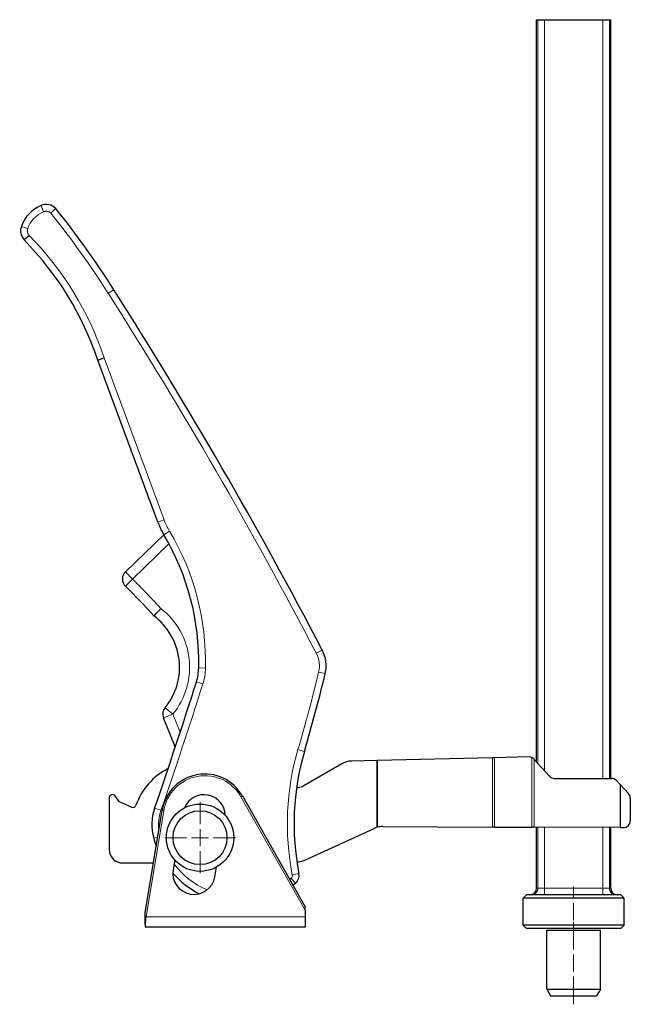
# Model space of a CAD drawing. Header units: millimetres. Extents: x 12 to 1167, y 3 to 830.
# Tile 4 of 6: x 522 to 704, y 512 to 804. Entities that reach past the tile are written whole.
import ezdxf

# ---------------------------------------------------------------- set-up
doc = ezdxf.new("R2010")
doc.units = ezdxf.units.MM
doc.header["$MEASUREMENT"] = 0
doc.layers.add('Layer0000', color=7, linetype='Continuous', lineweight=20)

# ---------------------------------------------------------------- blocks, each defined once
blk = doc.blocks.new('DimBlk194')
at = {"layer": 'Layer0000', "color": 5, "linetype": 'Continuous', "lineweight": 5, "true_color": 0x0000ff}
for p, q in [((575.82, 565.43), (575.82, 571.93)), ((575.82, 558.93), (575.82, 563.93)), ((571.82, 561.43), (565.32, 561.43)), ((573.32, 561.43), (578.32, 561.43)), ((579.82, 561.43), (586.32, 561.43)), ((575.82, 557.43), (575.82, 550.93))]:
    blk.add_line(p, q, dxfattribs=at)
blk = doc.blocks.new('DimBlk205')
at = {"layer": 'Layer0000', "color": 5, "linetype": 'Continuous', "lineweight": 5, "true_color": 0x0000ff}
for p, q in [((686.82, 543.43), (686.82, 546.93)), ((686.82, 536.93), (686.82, 541.93)), ((686.82, 535.43), (686.82, 531.93))]:
    blk.add_line(p, q, dxfattribs=at)
blk = doc.blocks.new('DimBlk206')
at = {"layer": 'Layer0000', "color": 5, "linetype": 'Continuous', "lineweight": 5, "true_color": 0x0000ff}
for p, q in [((686.82, 528.18), (686.82, 536.43)), ((686.82, 521.68), (686.82, 526.68)), ((686.82, 520.18), (686.82, 511.93))]:
    blk.add_line(p, q, dxfattribs=at)
blk = doc.blocks.new('ViewBlk36')
at = {"color": 7, "linetype": 'Continuous', "lineweight": 30}
for p, q in [((675.82, 583.94), (675.82, 804.43)), ((675.82, 804.43), (676.18, 804.43)), ((676.18, 804.43), (678.12, 804.43)), ((678.12, 804.43), (695.52, 804.43)), ((695.52, 804.43), (697.45, 804.43)), ((697.45, 804.43), (697.82, 804.43)), ((697.82, 579.03), (697.82, 804.43)), ((545.44, 703.33), (547.33, 703.99)), ((563.26, 655.2), (545.44, 703.33)), ((553.66, 640.43), (565.06, 651.43)), ((568.48, 588.38), (564.98, 597.02)), ((662.7, 585.15), (628.54, 584.36)), ((663.35, 585.16), (662.7, 585.15)), ((673.56, 585.4), (663.35, 585.16)), ((617.92, 583.37), (606.42, 576.73)), ((628.37, 584.35), (620.78, 584.18)), ((628.54, 584.36), (628.37, 584.35)), ((675.13, 584.7), (675.09, 584.74)), ((675.13, 584.7), (679.65, 579.69)), ((681.13, 579.03), (698.09, 579.03)), ((699.55, 578.39), (700.64, 577.22)), ((703.12, 574.55), (700.64, 577.22)), ((700.64, 577.22), (700.64, 564.44)), ((551.88, 572.09), (550.63, 573.81)), ((588.42, 573.82), (607.03, 540.93)), ((548.82, 573.23), (548.82, 557.93)), ((555.44, 570.5), (551.88, 572.09)), ((703.66, 573.19), (703.66, 566.44)), ((559.53, 539.09), (564.58, 569.6)), ((630.02, 564.73), (662.7, 564.6)), ((663.35, 564.6), (662.7, 564.6)), ((663.35, 564.6), (674.41, 564.55)), ((675.13, 564.55), (674.41, 564.55)), ((700.64, 564.44), (675.13, 564.55)), ((675.82, 546.43), (675.82, 564.54)), ((606.92, 554.78), (627.51, 564.19)), ((697.82, 546.43), (697.82, 564.45)), ((700.64, 564.44), (701.65, 564.44)), ((552.84, 553.93), (562, 553.99)), ((568.33, 554.8), (567.83, 551.99)), ((580.24, 549.8), (580.75, 552.73)), ((671.82, 543.43), (672.82, 544.43)), ((686.82, 544.43), (672.82, 544.43)), ((700.82, 544.43), (686.82, 544.43)), ((701.82, 543.43), (700.82, 544.43)), ((671.82, 535.43), (671.82, 543.43)), ((686.82, 543.43), (671.82, 543.43)), ((701.82, 543.43), (686.82, 543.43)), ((701.82, 535.43), (701.82, 543.43)), ((559.53, 537.95), (559.53, 539.09)), ((607.03, 539.92), (607.03, 540.93)), ((607.03, 539.92), (607.03, 537.89)), ((559.53, 535.66), (559.53, 537.95)), ((559.53, 535.66), (559.53, 534.89)), ((607.03, 537.89), (607.03, 534.89)), ((671.82, 535.43), (672.82, 534.43)), ((686.82, 535.43), (671.82, 535.43)), ((701.82, 535.43), (686.82, 535.43)), ((701.82, 535.43), (700.82, 534.43)), ((607.03, 534.89), (559.53, 534.89)), ((686.82, 534.43), (672.82, 534.43)), ((678.82, 516.43), (678.82, 533.93)), ((678.82, 533.93), (686.82, 533.93)), ((700.82, 534.43), (686.82, 534.43)), ((686.82, 533.93), (694.82, 533.93)), ((694.82, 516.43), (694.82, 533.93)), ((678.82, 516.43), (679.97, 514.43)), ((678.82, 516.43), (686.82, 516.43)), ((686.82, 516.43), (694.82, 516.43)), ((694.82, 516.43), (693.66, 514.43)), ((679.97, 514.43), (686.82, 514.43)), ((686.82, 514.43), (693.66, 514.43))]:
    blk.add_line(p, q, dxfattribs=at)
at = {"color": 7, "linetype": 'Continuous', "lineweight": 5}
for p, q in [((676.18, 583.54), (676.18, 804.43)), ((678.12, 581.39), (678.12, 804.43)), ((695.52, 579.03), (695.52, 804.43)), ((697.45, 579.03), (697.45, 804.43)), ((529.35, 747.37), (528.58, 749.21)), ((524.62, 742.37), (522.74, 743.03)), ((548.54, 723.14), (550.23, 724.21)), ((565.14, 655.89), (547.33, 703.99)), ((565.14, 655.89), (563.26, 655.2)), ((566.78, 652.46), (565.06, 651.43)), ((555.74, 638.27), (566.59, 648.74)), ((555.74, 638.27), (553.65, 636.13)), ((555.74, 638.27), (553.66, 640.43)), ((610.37, 616.21), (612.15, 617.14)), ((577.43, 611.83), (575.43, 611.88)), ((611.06, 610.63), (613.01, 610.16)), ((576.64, 607.1), (574.74, 607.7)), ((567.76, 598.15), (565.44, 600.05)), ((567.76, 598.15), (564.98, 597.02)), ((569.93, 592.79), (567.76, 598.15)), ((604.92, 587.62), (606.84, 587.05)), ((662.7, 564.6), (662.7, 585.15)), ((663.35, 564.6), (663.35, 585.16)), ((674.41, 564.55), (674.41, 585.23)), ((628.37, 564.51), (628.37, 584.35)), ((628.54, 564.55), (628.54, 584.36)), ((675.13, 564.55), (675.13, 584.7)), ((587.99, 573.57), (588.42, 573.82)), ((587.99, 573.57), (607.03, 539.92)), ((559.84, 537.89), (565.08, 569.51)), ((564.22, 569.57), (562.33, 570.23)), ((565.08, 569.51), (564.58, 569.6)), ((676.18, 546.43), (676.18, 564.54)), ((678.12, 546.43), (678.12, 564.53)), ((563.26, 561.61), (562.06, 561.27)), ((695.52, 546.43), (695.52, 564.46)), ((697.45, 546.43), (697.45, 564.45)), ((603.24, 550.39), (605.2, 550.77)), ((602.89, 549.42), (604.15, 547.86)), ((675.82, 546.43), (676.18, 546.43)), ((676.18, 546.43), (678.12, 546.43)), ((678.12, 546.43), (695.52, 546.43)), ((678.12, 544.43), (678.12, 546.43)), ((695.52, 546.43), (697.45, 546.43)), ((695.52, 544.43), (695.52, 546.43)), ((697.45, 546.43), (697.82, 546.43)), ((559.84, 537.89), (559.53, 537.95)), ((559.53, 535.66), (559.84, 537.89)), ((607.03, 537.89), (559.84, 537.89))]:
    blk.add_line(p, q, dxfattribs=at)
at = {"color": 7, "linetype": 'Continuous', "lineweight": 30}
for radius in [10, 8]:
    blk.add_circle((575.82, 561.43), radius, dxfattribs=at)
for centre, radius, start, end in [((532.62, 739.54), 10.48, 112.631, 160.5153), ((530.12, 745.52), 4, 44.8609, 112.631), ((319.7, 577.44), 273.29, 32.4828, 38.7069), ((526.51, 741.7), 4, 160.5153, 222.7354), ((457.68, 674.03), 92.52, 18.4594, 44.5916), ((-673.9, -55.12), 1451.15, 27.59786, 32.48276), ((584.83, 663.18), 23, 200.3155, 210.7198), ((501.38, 613.6), 74.07, 358.6682, 30.7198), ((555.74, 638.27), 3, 133.9847, 225.6782), ((426.13, 505.56), 182.51, 41.8419, 45.6782), ((550.75, 612.08), 18.99, 320.678, 53.2992), ((603.28, 612.51), 10, 346.4322, 27.5979), ((560.44, 612.22), 15, 342.4447, 358.6682), ((127.71, 727.28), 499.23, 343.687, 346.4322), ((-830.01, 1052.11), 1473.37, 340.90968, 342.44472), ((567.76, 598.15), 3, 140.678, 202.0524), ((680.27, 565.56), 76.51, 163.687, 191.1466), ((673.61, 583.4), 2, 66.2692, 91.3311), ((673.61, 583.4), 2, 42.0445, 66.2692), ((620.92, 578.18), 6, 91.3311, 120), ((575.44, 564.37), 19.82, 117.3088, 160.2309), ((577.25, 567.5), 12.84, 29.5014, 170.5932), ((681.13, 581.03), 2, 222.0445, 270), ((599.93, 595.06), 19.44, 283.5772, 289.482), ((698.09, 577.03), 2, 42.8422, 90), ((549.82, 573.23), 1, 36, 180), ((577.03, 567.89), 6.3, 1.2226, 157.5077), ((701.66, 573.19), 2, 0, 42.8422), ((555.84, 571.42), 1, 246, 340.2309), ((576.5, 565.32), 15, 160.9097, 195.6756), ((630, 558.73), 6, 104.0731, 105.7194), ((630, 558.73), 6, 89.7621, 104.0731), ((701.66, 566.44), 2, 269.7621, 0), ((630, 558.73), 6, 105.7194, 114.5616), ((587.52, 568.41), 26.44, 195.6756, 200.9296), ((552.82, 557.93), 4, 180, 270.3382), ((604.42, 560.24), 6, 271.7087, 294.5616), ((574.03, 550.89), 6.3, 170, 350), ((587.52, 568.41), 26.44, 221.5565, 243.274), ((602.26, 550.19), 3, 308.9799, 11.1466), ((587.52, 568.41), 26.44, 307.0043, 308.9799), ((673.82, 546.43), 2, 270, 0), ((699.82, 546.43), 2, 180, 270)]:
    blk.add_arc(centre, radius, start, end, dxfattribs=at)
at = {"color": 7, "linetype": 'Continuous', "lineweight": 5}
for centre, radius, start, end in [((532.62, 739.54), 8.48, 112.631, 160.5153), ((319.7, 577.44), 271.29, 32.4828, 38.6803), ((457.68, 674.03), 94.52, 18.4792, 44.5684), ((-673.9, -55.12), 1449.15, 27.59786, 32.48276), ((584.83, 663.18), 21, 200.3155, 210.7198), ((501.38, 613.6), 76.07, 358.6682, 30.7198), ((550.75, 612.08), 21.99, 320.678, 52.4896), ((603.28, 612.51), 8, 346.4322, 27.5979), ((560.44, 612.22), 17, 342.4447, 358.6682), ((127.71, 727.28), 497.23, 343.687, 346.4322), ((-830.01, 1052.11), 1475.37, 340.90968, 342.44472), ((680.27, 565.56), 78.51, 163.687, 191.1466), ((577.25, 567.5), 12.34, 29.5014, 170.5932), ((576.5, 565.32), 13, 160.9097, 187.1866), ((587.52, 568.41), 24.44, 217.4179, 246.8814), ((602.26, 550.19), 1, 308.9799, 11.1466), ((587.52, 568.41), 24.44, 307.6223, 308.9799)]:
    blk.add_arc(centre, radius, start, end, dxfattribs=at)
for points, knots in [([(529.35, 747.37), (529.76, 747.53), (530.61, 747.5), (531.26, 747.19), (531.48, 746.99)], [0, 0, 0, 0.3630236, 0.7145301, 0.9622337, 0.9622337, 0.9622337]), ([(525.02, 740.36), (524.75, 740.66), (524.48, 741.45), (524.54, 742.13), (524.62, 742.37)], [0.0122741, 0.0122741, 0.0122741, 0.3767657, 0.7699971, 1, 1, 1])]:
    blk.add_open_spline(points, degree=2, knots=knots, dxfattribs=at)
at = {"color": 7, "linetype": 'Continuous', "lineweight": 30}
for points in [[(532.96, 748.34), (532.96, 748.34), (532.29, 747.75), (531.48, 746.99)], [(523.57, 738.99), (523.57, 738.99), (524.21, 739.6), (525.02, 740.36)], [(562.1, 627.3), (562.1, 627.3), (563.01, 628.3), (564.14, 629.52)]]:
    blk.add_open_spline(points, degree=3, dxfattribs=at)
at = {"color": 7, "linetype": 'Continuous', "lineweight": 5}
blk.add_open_spline([(564.14, 629.52), (560.08, 634.03), (555.74, 638.27)], degree=2, dxfattribs=at)
for points in [[(674.25, 544.43), (676.18, 544.43), (676.18, 546.43)], [(699.38, 544.43), (697.45, 544.43), (697.45, 546.43)]]:
    blk.add_rational_spline(points, [1, 0.707106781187, 1], degree=2, dxfattribs=at)
for name in ['DimBlk205', 'DimBlk206']:
    blk.add_blockref(name, (0, 0))

msp = doc.modelspace()

# ---------------------------------------------------------------- block references
for name in ['ViewBlk36', 'DimBlk194']:
    msp.add_blockref(name, (0, 0))

doc.saveas('drawing.dxf')
